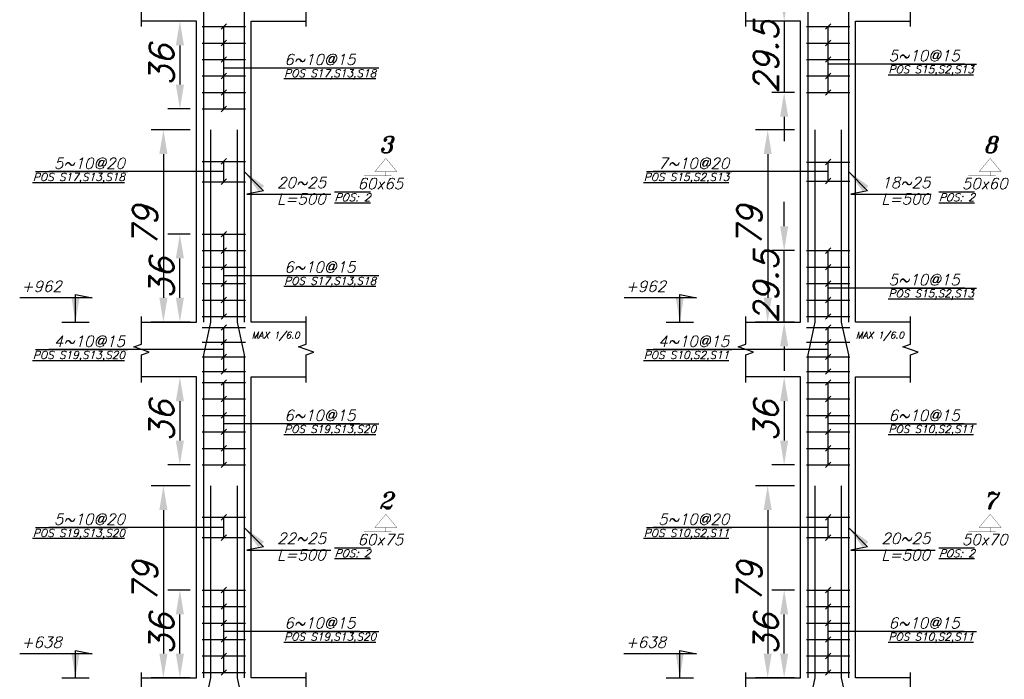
# Model space of a CAD drawing. Header units: inches. Extents: x 826 to 1034, y 702 to 834.
# Tile 4 of 93: x 882.73 to 890.82, y 721.95 to 727.38. Entities that reach past the tile are written whole.
import ezdxf
from ezdxf.enums import TextEntityAlignment as Align

# ---------------------------------------------------------------- set-up
doc = ezdxf.new("R2010")
doc.units = ezdxf.units.IN
doc.header["$MEASUREMENT"] = 0
doc.layers.add('SAZE_DRAWINGS', color=7, linetype='Continuous')
doc.styles.add('SAZE_STYLE', font='romansp.shx', dxfattribs={"oblique": 15})
doc.styles.add('SAZE_STYLE1', font='romant.shx', dxfattribs={"oblique": 15})
doc.dimstyles.new('SAZE_DIM_STYLE', dxfattribs={"dimtxt": 0.2, "dimasz": 0.2, "dimexe": 0.1, "dimexo": 0.05, "dimgap": 0.05, "dimtad": 0, "dimzin": 0, "dimdsep": 46, "dimtxsty": 'SAZE_STYLE', "dimcen": 0.09, "dimclrd": 2, "dimclre": 2, "dimclrt": 3, "dimadec": 0, "dimazin": 0, "dimtfac": 1, "dimtdec": 4, "dimtix": 1, "dimtmove": 1, "dimatfit": 3, "dimfxl": 1, "dimtolj": 1, "dimtzin": 0, "dimarcsym": 0})

# ---------------------------------------------------------------- blocks, each defined once
blk = doc.blocks.new('*D3756')
at = {"layer": 'Defpoints', "color": 0, "transparency": 16777216}
for p in [(884.1812, 723.5454), (883.9102, 721.9646), (884.1812, 721.9646)]:
    blk.add_point(p, dxfattribs=at)
at = {"layer": 'SAZE_DRAWINGS', "color": 2, "lineweight": -2, "transparency": 16777216}
for p, q in [((884.1312, 723.5454), (883.8102, 723.5454)), ((883.9102, 723.3454), (883.9102, 722.1646)), ((884.1312, 721.9646), (883.8102, 721.9646))]:
    blk.add_line(p, q, dxfattribs=at)
at = {"layer": 'SAZE_DRAWINGS', "color": 2, "transparency": 16777216}
for points in [[(883.8768, 723.3454), (883.9435, 723.3454), (883.9102, 723.5454)], [(883.8768, 722.1646), (883.9435, 722.1646), (883.9102, 721.9646)]]:
    blk.add_solid(points, dxfattribs=at)
at = {"layer": 'SAZE_DRAWINGS', "color": 3, "transparency": 16777216, "insert": (883.7602, 722.755), "char_height": 0.2, "attachment_point": 5, "rotation": 90, "style": 'SAZE_STYLE'}
blk.add_mtext('\\A1;79', dxfattribs=at)
blk = doc.blocks.new('*D3759')
at = {"layer": 'Defpoints', "color": 0, "transparency": 16777216}
for p in [(884.1812, 726.4721), (883.9102, 724.8913), (884.1812, 724.8913)]:
    blk.add_point(p, dxfattribs=at)
at = {"layer": 'SAZE_DRAWINGS', "color": 2, "lineweight": -2, "transparency": 16777216}
for p, q in [((884.1312, 726.4721), (883.8102, 726.4721)), ((883.9102, 726.2721), (883.9102, 725.0913)), ((884.1312, 724.8913), (883.8102, 724.8913))]:
    blk.add_line(p, q, dxfattribs=at)
at = {"layer": 'SAZE_DRAWINGS', "color": 2, "transparency": 16777216}
for points in [[(883.8768, 726.2721), (883.9435, 726.2721), (883.9102, 726.4721)], [(883.8768, 725.0913), (883.9435, 725.0913), (883.9102, 724.8913)]]:
    blk.add_solid(points, dxfattribs=at)
at = {"layer": 'SAZE_DRAWINGS', "color": 3, "transparency": 16777216, "insert": (883.7602, 725.6817), "char_height": 0.2, "attachment_point": 5, "rotation": 90, "style": 'SAZE_STYLE'}
blk.add_mtext('\\A1;79', dxfattribs=at)
blk = doc.blocks.new('*D3760')
at = {"layer": 'Defpoints', "color": 0, "transparency": 16777216}
for p in [(884.0457, 722.6872), (884.1812, 722.6872), (884.1812, 721.9646)]:
    blk.add_point(p, dxfattribs=at)
at = {"layer": 'SAZE_DRAWINGS', "color": 2, "lineweight": -2, "transparency": 16777216}
for p, q in [((884.1312, 722.6872), (883.9457, 722.6872)), ((884.0457, 722.1646), (884.0457, 722.4872)), ((884.1312, 721.9646), (883.9457, 721.9646))]:
    blk.add_line(p, q, dxfattribs=at)
at = {"layer": 'SAZE_DRAWINGS', "color": 2, "transparency": 16777216}
for points in [[(884.0123, 722.4872), (884.079, 722.4872), (884.0457, 722.6872)], [(884.0123, 722.1646), (884.079, 722.1646), (884.0457, 721.9646)]]:
    blk.add_solid(points, dxfattribs=at)
at = {"layer": 'SAZE_DRAWINGS', "color": 3, "transparency": 16777216, "insert": (883.8957, 722.3259), "char_height": 0.2, "attachment_point": 5, "rotation": 90, "style": 'SAZE_STYLE'}
blk.add_mtext('\\A1;36', dxfattribs=at)
blk = doc.blocks.new('*D3761')
at = {"layer": 'Defpoints', "color": 0, "transparency": 16777216}
for p in [(884.1812, 724.4397), (884.0457, 723.717), (884.1812, 723.717)]:
    blk.add_point(p, dxfattribs=at)
at = {"layer": 'SAZE_DRAWINGS', "color": 2, "lineweight": -2, "transparency": 16777216}
for p, q in [((884.1312, 724.4397), (883.9457, 724.4397)), ((884.0457, 724.2397), (884.0457, 723.917)), ((884.1312, 723.717), (883.9457, 723.717))]:
    blk.add_line(p, q, dxfattribs=at)
at = {"layer": 'SAZE_DRAWINGS', "color": 2, "transparency": 16777216}
for points in [[(884.0123, 724.2397), (884.079, 724.2397), (884.0457, 724.4397)], [(884.0123, 723.917), (884.079, 723.917), (884.0457, 723.717)]]:
    blk.add_solid(points, dxfattribs=at)
at = {"layer": 'SAZE_DRAWINGS', "color": 3, "transparency": 16777216, "insert": (883.8957, 724.0783), "char_height": 0.2, "attachment_point": 5, "rotation": 90, "style": 'SAZE_STYLE'}
blk.add_mtext('\\A1;36', dxfattribs=at)
blk = doc.blocks.new('*D3763')
at = {"layer": 'Defpoints', "color": 0, "transparency": 16777216}
for p in [(884.0457, 725.614), (884.1812, 725.614), (884.1812, 724.8913)]:
    blk.add_point(p, dxfattribs=at)
at = {"layer": 'SAZE_DRAWINGS', "color": 2, "lineweight": -2, "transparency": 16777216}
for p, q in [((884.1312, 725.614), (883.9457, 725.614)), ((884.0457, 725.0913), (884.0457, 725.414)), ((884.1312, 724.8913), (883.9457, 724.8913))]:
    blk.add_line(p, q, dxfattribs=at)
at = {"layer": 'SAZE_DRAWINGS', "color": 2, "transparency": 16777216}
for points in [[(884.0123, 725.414), (884.079, 725.414), (884.0457, 725.614)], [(884.0123, 725.0913), (884.079, 725.0913), (884.0457, 724.8913)]]:
    blk.add_solid(points, dxfattribs=at)
at = {"layer": 'SAZE_DRAWINGS', "color": 3, "transparency": 16777216, "insert": (883.8957, 725.2527), "char_height": 0.2, "attachment_point": 5, "rotation": 90, "style": 'SAZE_STYLE'}
blk.add_mtext('\\A1;36', dxfattribs=at)
blk = doc.blocks.new('*D3764')
at = {"layer": 'Defpoints', "color": 0, "transparency": 16777216}
for p in [(884.1812, 727.3664), (884.0457, 726.6438), (884.1812, 726.6438)]:
    blk.add_point(p, dxfattribs=at)
at = {"layer": 'SAZE_DRAWINGS', "color": 2, "lineweight": -2, "transparency": 16777216}
for p, q in [((884.1312, 727.3664), (883.9457, 727.3664)), ((884.0457, 727.1664), (884.0457, 726.8438)), ((884.1312, 726.6438), (883.9457, 726.6438))]:
    blk.add_line(p, q, dxfattribs=at)
at = {"layer": 'SAZE_DRAWINGS', "color": 2, "transparency": 16777216}
for points in [[(884.0123, 727.1664), (884.079, 727.1664), (884.0457, 727.3664)], [(884.0123, 726.8438), (884.079, 726.8438), (884.0457, 726.6438)]]:
    blk.add_solid(points, dxfattribs=at)
at = {"layer": 'SAZE_DRAWINGS', "color": 3, "transparency": 16777216, "insert": (883.8957, 727.0051), "char_height": 0.2, "attachment_point": 5, "rotation": 90, "style": 'SAZE_STYLE'}
blk.add_mtext('\\A1;36', dxfattribs=at)
blk = doc.blocks.new('*D3716')
at = {"layer": 'Defpoints', "color": 0, "transparency": 16777216}
for p in [(889.1494, 723.5454), (888.8784, 721.9646), (889.1494, 721.9646)]:
    blk.add_point(p, dxfattribs=at)
at = {"layer": 'SAZE_DRAWINGS', "color": 2, "lineweight": -2, "transparency": 16777216}
for p, q in [((889.0994, 723.5454), (888.7784, 723.5454)), ((888.8784, 723.3454), (888.8784, 722.1646)), ((889.0994, 721.9646), (888.7784, 721.9646))]:
    blk.add_line(p, q, dxfattribs=at)
at = {"layer": 'SAZE_DRAWINGS', "color": 2, "transparency": 16777216}
for points in [[(888.8451, 723.3454), (888.9118, 723.3454), (888.8784, 723.5454)], [(888.8451, 722.1646), (888.9118, 722.1646), (888.8784, 721.9646)]]:
    blk.add_solid(points, dxfattribs=at)
at = {"layer": 'SAZE_DRAWINGS', "color": 3, "transparency": 16777216, "insert": (888.7284, 722.755), "char_height": 0.2, "attachment_point": 5, "rotation": 90, "style": 'SAZE_STYLE'}
blk.add_mtext('\\A1;79', dxfattribs=at)
blk = doc.blocks.new('*D3723')
at = {"layer": 'Defpoints', "color": 0, "transparency": 16777216}
for p in [(889.1494, 726.4721), (888.8784, 724.8913), (889.1494, 724.8913)]:
    blk.add_point(p, dxfattribs=at)
at = {"layer": 'SAZE_DRAWINGS', "color": 2, "lineweight": -2, "transparency": 16777216}
for p, q in [((889.0994, 726.4721), (888.7784, 726.4721)), ((888.8784, 726.2721), (888.8784, 725.0913)), ((889.0994, 724.8913), (888.7784, 724.8913))]:
    blk.add_line(p, q, dxfattribs=at)
at = {"layer": 'SAZE_DRAWINGS', "color": 2, "transparency": 16777216}
for points in [[(888.8451, 726.2721), (888.9118, 726.2721), (888.8784, 726.4721)], [(888.8451, 725.0913), (888.9118, 725.0913), (888.8784, 724.8913)]]:
    blk.add_solid(points, dxfattribs=at)
at = {"layer": 'SAZE_DRAWINGS', "color": 3, "transparency": 16777216, "insert": (888.7284, 725.6817), "char_height": 0.2, "attachment_point": 5, "rotation": 90, "style": 'SAZE_STYLE'}
blk.add_mtext('\\A1;79', dxfattribs=at)
blk = doc.blocks.new('*D3724')
at = {"layer": 'Defpoints', "color": 0, "transparency": 16777216}
for p in [(889.0139, 722.6872), (889.1494, 722.6872), (889.1494, 721.9646)]:
    blk.add_point(p, dxfattribs=at)
at = {"layer": 'SAZE_DRAWINGS', "color": 2, "lineweight": -2, "transparency": 16777216}
for p, q in [((889.0994, 722.6872), (888.9139, 722.6872)), ((889.0139, 722.1646), (889.0139, 722.4872)), ((889.0994, 721.9646), (888.9139, 721.9646))]:
    blk.add_line(p, q, dxfattribs=at)
at = {"layer": 'SAZE_DRAWINGS', "color": 2, "transparency": 16777216}
for points in [[(888.9806, 722.4872), (889.0473, 722.4872), (889.0139, 722.6872)], [(888.9806, 722.1646), (889.0473, 722.1646), (889.0139, 721.9646)]]:
    blk.add_solid(points, dxfattribs=at)
at = {"layer": 'SAZE_DRAWINGS', "color": 3, "transparency": 16777216, "insert": (888.8639, 722.3259), "char_height": 0.2, "attachment_point": 5, "rotation": 90, "style": 'SAZE_STYLE'}
blk.add_mtext('\\A1;36', dxfattribs=at)
blk = doc.blocks.new('*D3725')
at = {"layer": 'Defpoints', "color": 0, "transparency": 16777216}
for p in [(889.1494, 724.4397), (889.0139, 723.717), (889.1494, 723.717)]:
    blk.add_point(p, dxfattribs=at)
at = {"layer": 'SAZE_DRAWINGS', "color": 2, "lineweight": -2, "transparency": 16777216}
for p, q in [((889.0994, 724.4397), (888.9139, 724.4397)), ((889.0139, 724.2397), (889.0139, 723.917)), ((889.0994, 723.717), (888.9139, 723.717))]:
    blk.add_line(p, q, dxfattribs=at)
at = {"layer": 'SAZE_DRAWINGS', "color": 2, "transparency": 16777216}
for points in [[(888.9806, 724.2397), (889.0473, 724.2397), (889.0139, 724.4397)], [(888.9806, 723.917), (889.0473, 723.917), (889.0139, 723.717)]]:
    blk.add_solid(points, dxfattribs=at)
at = {"layer": 'SAZE_DRAWINGS', "color": 3, "transparency": 16777216, "insert": (888.8639, 724.0783), "char_height": 0.2, "attachment_point": 5, "rotation": 90, "style": 'SAZE_STYLE'}
blk.add_mtext('\\A1;36', dxfattribs=at)
blk = doc.blocks.new('*D3727')
at = {"layer": 'Defpoints', "color": 0, "transparency": 16777216}
for p in [(889.0139, 725.4785), (889.1494, 725.4785), (889.1494, 724.8913)]:
    blk.add_point(p, dxfattribs=at)
at = {"layer": 'SAZE_DRAWINGS', "color": 2, "lineweight": -2, "transparency": 16777216}
for p, q in [((889.0139, 725.6785), (889.0139, 725.8785)), ((889.0994, 725.4785), (888.9139, 725.4785)), ((889.0139, 724.8913), (889.0139, 725.4785)), ((889.0994, 724.8913), (888.9139, 724.8913)), ((889.0139, 724.6913), (889.0139, 724.4913))]:
    blk.add_line(p, q, dxfattribs=at)
at = {"layer": 'SAZE_DRAWINGS', "color": 2, "transparency": 16777216}
for points in [[(888.9806, 725.6785), (889.0473, 725.6785), (889.0139, 725.4785)], [(888.9806, 724.6913), (889.0473, 724.6913), (889.0139, 724.8913)]]:
    blk.add_solid(points, dxfattribs=at)
at = {"layer": 'SAZE_DRAWINGS', "color": 3, "transparency": 16777216, "insert": (888.8639, 725.1849), "char_height": 0.2, "attachment_point": 5, "rotation": 90, "style": 'SAZE_STYLE'}
blk.add_mtext('\\A1;29.5', dxfattribs=at)
blk = doc.blocks.new('*D3728')
at = {"layer": 'Defpoints', "color": 0, "transparency": 16777216}
for p in [(889.1494, 727.3664), (889.0139, 726.7793), (889.1494, 726.7793)]:
    blk.add_point(p, dxfattribs=at)
at = {"layer": 'SAZE_DRAWINGS', "color": 2, "lineweight": -2, "transparency": 16777216}
for p, q in [((889.0139, 727.5664), (889.0139, 727.7664)), ((889.0994, 727.3664), (888.9139, 727.3664)), ((889.0139, 727.3664), (889.0139, 726.7793)), ((889.0994, 726.7793), (888.9139, 726.7793)), ((889.0139, 726.5793), (889.0139, 726.3793))]:
    blk.add_line(p, q, dxfattribs=at)
at = {"layer": 'SAZE_DRAWINGS', "color": 2, "transparency": 16777216}
for points in [[(888.9806, 727.5664), (889.0473, 727.5664), (889.0139, 727.3664)], [(888.9806, 726.5793), (889.0473, 726.5793), (889.0139, 726.7793)]]:
    blk.add_solid(points, dxfattribs=at)
at = {"layer": 'SAZE_DRAWINGS', "color": 3, "transparency": 16777216, "insert": (888.8639, 727.0728), "char_height": 0.2, "attachment_point": 5, "rotation": 90, "style": 'SAZE_STYLE'}
blk.add_mtext('\\A1;29.5', dxfattribs=at)

msp = doc.modelspace()

# ---------------------------------------------------------------- linework, layer by layer
at = {"layer": 'SAZE_DRAWINGS', "color": 3}
for p, q in [((884.2286, 727.3213), (884.5854, 727.3213)), ((889.1969, 727.3213), (889.5537, 727.3213)), ((884.2286, 727.1858), (884.5854, 727.1858)), ((889.1969, 727.1858), (889.5537, 727.1858)), ((884.2286, 727.0503), (884.5854, 727.0503)), ((889.1969, 727.0503), (889.5537, 727.0503)), ((884.2286, 726.9148), (884.5854, 726.9148)), ((889.1969, 726.9148), (889.5537, 726.9148)), ((884.2286, 726.7793), (884.5854, 726.7793)), ((889.1969, 726.7793), (889.5537, 726.7793)), ((884.2286, 726.6438), (884.5854, 726.6438)), ((884.2286, 726.2124), (884.5854, 726.2124)), ((889.1969, 726.2072), (889.5537, 726.2072)), ((884.2286, 726.0453), (884.5854, 726.0453)), ((889.1969, 726.0506), (889.5537, 726.0506)), ((884.2286, 725.614), (884.5854, 725.614)), ((884.2286, 725.4785), (884.5854, 725.4785)), ((889.1969, 725.4785), (889.5537, 725.4785)), ((884.2286, 725.343), (884.5854, 725.343)), ((889.1969, 725.343), (889.5537, 725.343)), ((884.2286, 725.2075), (884.5854, 725.2075)), ((889.1969, 725.2075), (889.5537, 725.2075)), ((884.2286, 725.072), (884.5854, 725.072)), ((889.1969, 725.072), (889.5537, 725.072)), ((884.2286, 724.9365), (884.5854, 724.9365)), ((889.1969, 724.9365), (889.5537, 724.9365)), ((883.0746, 724.8913), (883.3004, 724.8913)), ((884.2286, 724.8462), (884.5854, 724.8462)), ((888.0429, 724.8913), (888.2687, 724.8913)), ((889.1969, 724.8462), (889.5537, 724.8462)), ((884.2286, 724.7257), (884.5854, 724.7257)), ((889.1969, 724.7257), (889.5537, 724.7257)), ((884.2286, 724.6053), (884.5854, 724.6053)), ((889.1969, 724.6053), (889.5537, 724.6053)), ((884.2286, 724.4848), (884.5854, 724.4848)), ((889.1969, 724.4848), (889.5537, 724.4848)), ((884.2286, 724.3945), (884.5854, 724.3945)), ((889.1969, 724.3945), (889.5537, 724.3945)), ((884.2286, 724.259), (884.5854, 724.259)), ((889.1969, 724.259), (889.5537, 724.259)), ((884.2286, 724.1235), (884.5854, 724.1235)), ((889.1969, 724.1235), (889.5537, 724.1235)), ((884.2286, 723.988), (884.5854, 723.988)), ((889.1969, 723.988), (889.5537, 723.988)), ((884.2286, 723.8525), (884.5854, 723.8525)), ((889.1969, 723.8525), (889.5537, 723.8525)), ((884.2286, 723.717), (884.5854, 723.717)), ((889.1969, 723.717), (889.5537, 723.717)), ((884.2286, 723.2857), (884.5854, 723.2857)), ((889.1969, 723.2857), (889.5537, 723.2857)), ((884.2286, 723.1186), (884.5854, 723.1186)), ((889.1969, 723.1186), (889.5537, 723.1186)), ((884.2286, 722.6872), (884.5854, 722.6872)), ((889.1969, 722.6872), (889.5537, 722.6872)), ((884.2286, 722.5517), (884.5854, 722.5517)), ((889.1969, 722.5517), (889.5537, 722.5517)), ((884.2286, 722.4162), (884.5854, 722.4162)), ((889.1969, 722.4162), (889.5537, 722.4162)), ((884.2286, 722.2807), (884.5854, 722.2807)), ((889.1969, 722.2807), (889.5537, 722.2807)), ((884.2286, 722.1452), (884.5854, 722.1452)), ((889.1969, 722.1452), (889.5537, 722.1452)), ((883.0746, 721.9646), (883.3004, 721.9646)), ((884.2286, 722.0097), (884.5854, 722.0097)), ((888.0429, 721.9646), (888.2687, 721.9646)), ((889.1969, 722.0097), (889.5537, 722.0097))]:
    msp.add_line(p, q, dxfattribs=at)
at = {"layer": 'SAZE_DRAWINGS', "color": 2}
for p, q in [((884.4296, 727.3438), (884.3844, 727.2987)), ((884.407, 726.6438), (884.407, 727.3213)), ((889.3978, 727.3438), (889.3527, 727.2987)), ((889.3753, 726.7793), (889.3753, 727.3213)), ((884.4296, 727.2083), (884.3844, 727.1632)), ((889.3978, 727.2083), (889.3527, 727.1632)), ((884.4296, 727.0728), (884.3844, 727.0277)), ((889.3978, 727.0728), (889.3527, 727.0277)), ((884.407, 726.9825), (885.5259, 726.9825)), ((889.3753, 727.0141), (890.4985, 727.0141)), ((884.4296, 726.9373), (884.3844, 726.8922)), ((889.3978, 726.9373), (889.3527, 726.8922)), ((884.4296, 726.8018), (884.3844, 726.7567)), ((889.3978, 726.8018), (889.3527, 726.7567)), ((884.4296, 726.6663), (884.3844, 726.6212)), ((884.4296, 726.235), (884.3844, 726.1898)), ((889.3978, 726.2297), (889.3527, 726.1846)), ((884.407, 726.0453), (884.407, 726.2124)), ((889.3753, 726.0506), (889.3753, 726.2072)), ((884.407, 726.1289), (882.9676, 726.1289)), ((884.4296, 726.0679), (884.3844, 726.0227)), ((889.3753, 726.1289), (887.9359, 726.1289)), ((889.3978, 726.0732), (889.3527, 726.028)), ((884.4296, 725.6366), (884.3844, 725.5914)), ((884.407, 724.9365), (884.407, 725.614)), ((884.4296, 725.5011), (884.3844, 725.4559)), ((889.3978, 725.5011), (889.3527, 725.4559)), ((889.3753, 724.9365), (889.3753, 725.4785)), ((884.4296, 725.3656), (884.3844, 725.3204)), ((889.3978, 725.3656), (889.3527, 725.3204)), ((884.407, 725.2752), (885.5259, 725.2752)), ((884.4296, 725.2301), (884.3844, 725.1849)), ((889.3978, 725.2301), (889.3527, 725.1849)), ((889.3753, 725.1714), (890.4985, 725.1714)), ((884.4296, 725.0946), (884.3844, 725.0494)), ((889.3978, 725.0946), (889.3527, 725.0494)), ((884.4296, 724.9591), (884.3844, 724.9139)), ((889.3978, 724.9591), (889.3527, 724.9139)), ((884.4296, 724.8687), (884.3844, 724.8236)), ((884.407, 724.4848), (884.407, 724.8462)), ((889.3978, 724.8687), (889.3527, 724.8236)), ((889.3753, 724.4848), (889.3753, 724.8462)), ((884.4296, 724.7483), (884.3844, 724.7031)), ((889.3978, 724.7483), (889.3527, 724.7031)), ((884.407, 724.6655), (882.9676, 724.6655)), ((884.4296, 724.6279), (884.3844, 724.5827)), ((889.3753, 724.6655), (887.9359, 724.6655)), ((889.3978, 724.6279), (889.3527, 724.5827)), ((884.4296, 724.5074), (884.3844, 724.4622)), ((889.3978, 724.5074), (889.3527, 724.4622)), ((884.4296, 724.4171), (884.3844, 724.3719)), ((884.407, 723.717), (884.407, 724.3945)), ((889.3978, 724.4171), (889.3527, 724.3719)), ((889.3753, 723.717), (889.3753, 724.3945)), ((884.4296, 724.2816), (884.3844, 724.2364)), ((889.3978, 724.2816), (889.3527, 724.2364)), ((884.4296, 724.1461), (884.3844, 724.1009)), ((889.3978, 724.1461), (889.3527, 724.1009)), ((884.407, 724.0558), (885.5259, 724.0558)), ((889.3753, 724.0558), (890.4942, 724.0558)), ((884.4296, 724.0106), (884.3844, 723.9654)), ((889.3978, 724.0106), (889.3527, 723.9654)), ((884.4296, 723.8751), (884.3844, 723.8299)), ((889.3978, 723.8751), (889.3527, 723.8299)), ((884.4296, 723.7396), (884.3844, 723.6944)), ((889.3978, 723.7396), (889.3527, 723.6944)), ((884.4296, 723.3083), (884.3844, 723.2631)), ((889.3978, 723.3083), (889.3527, 723.2631)), ((884.407, 723.1186), (884.407, 723.2857)), ((889.3753, 723.1186), (889.3753, 723.2857)), ((884.407, 723.2021), (882.9676, 723.2021)), ((889.3753, 723.2021), (887.9359, 723.2021)), ((884.4296, 723.1411), (884.3844, 723.096)), ((889.3978, 723.1411), (889.3527, 723.096)), ((884.4296, 722.7098), (884.3844, 722.6646)), ((884.407, 722.0097), (884.407, 722.6872)), ((889.3978, 722.7098), (889.3527, 722.6646)), ((889.3753, 722.0097), (889.3753, 722.6872)), ((884.4296, 722.5743), (884.3844, 722.5291)), ((889.3978, 722.5743), (889.3527, 722.5291)), ((884.4296, 722.4388), (884.3844, 722.3936)), ((889.3978, 722.4388), (889.3527, 722.3936)), ((884.407, 722.3485), (885.5259, 722.3485)), ((889.3753, 722.3485), (890.4942, 722.3485)), ((884.4296, 722.3033), (884.3844, 722.2581)), ((889.3978, 722.3033), (889.3527, 722.2581)), ((884.4296, 722.1678), (884.3844, 722.1226)), ((889.3978, 722.1678), (889.3527, 722.1226)), ((884.4296, 722.0323), (884.3844, 721.9872)), ((889.3978, 722.0323), (889.3527, 721.9872))]:
    msp.add_line(p, q, dxfattribs=at)
at = {"layer": 'SAZE_DRAWINGS', "color": 6}
for points in [[(884.2986, 729.3989), (884.2986, 727.8181), (884.2399, 727.5471), (884.2399, 724.8913)], [(884.5154, 729.3989), (884.5154, 727.8181), (884.5741, 727.5471), (884.5741, 724.8913)], [(889.2669, 729.3989), (889.2669, 727.8181), (889.2081, 727.5471), (889.2081, 724.8913)], [(889.4837, 729.3989), (889.4837, 727.8181), (889.5424, 727.5471), (889.5424, 724.8913)], [(884.2986, 726.4721), (884.2986, 724.8913), (884.2399, 724.6203), (884.2399, 721.9646)], [(884.5154, 726.4721), (884.5154, 724.8913), (884.5741, 724.6203), (884.5741, 721.9646)], [(889.2669, 726.4721), (889.2669, 724.8913), (889.2081, 724.6203), (889.2081, 721.9646)], [(889.4837, 726.4721), (889.4837, 724.8913), (889.5424, 724.6203), (889.5424, 721.9646)], [(884.2986, 723.5454), (884.2986, 721.9646), (884.2399, 721.6936), (884.2399, 719.0378)], [(884.5154, 723.5454), (884.5154, 721.9646), (884.5741, 721.6936), (884.5741, 719.0378)], [(889.2669, 723.5454), (889.2669, 721.9646), (889.2081, 721.6936), (889.2081, 719.0378)], [(889.4837, 723.5454), (889.4837, 721.9646), (889.5424, 721.6936), (889.5424, 719.0378)]]:
    msp.add_lwpolyline(points, dxfattribs=at)
at = {"layer": 'SAZE_DRAWINGS', "color": 1}
for points in [[(883.7295, 727.3213), (883.7295, 727.5471), (883.7927, 727.5697), (883.6663, 727.6148), (883.7295, 727.6374), (883.7295, 727.8632)], [(885.0845, 727.3213), (885.0845, 727.5471), (885.1477, 727.5697), (885.0213, 727.6148), (885.0845, 727.6374), (885.0845, 727.8632)], [(888.6978, 727.3213), (888.6978, 727.5471), (888.761, 727.5697), (888.6345, 727.6148), (888.6978, 727.6374), (888.6978, 727.8632)], [(890.0527, 727.3213), (890.0527, 727.5471), (890.116, 727.5697), (889.9895, 727.6148), (890.0527, 727.6374), (890.0527, 727.8632)], [(883.7295, 724.3945), (883.7295, 724.6203), (883.7927, 724.6429), (883.6663, 724.6881), (883.7295, 724.7107), (883.7295, 724.9365)], [(885.0845, 724.3945), (885.0845, 724.6203), (885.1477, 724.6429), (885.0213, 724.6881), (885.0845, 724.7107), (885.0845, 724.9365)], [(888.6978, 724.3945), (888.6978, 724.6203), (888.761, 724.6429), (888.6345, 724.6881), (888.6978, 724.7107), (888.6978, 724.9365)], [(890.0527, 724.3945), (890.0527, 724.6203), (890.116, 724.6429), (889.9895, 724.6881), (890.0527, 724.7107), (890.0527, 724.9365)], [(883.7295, 721.4677), (883.7295, 721.6936), (883.7927, 721.7162), (883.6663, 721.7613), (883.7295, 721.7839), (883.7295, 722.0097)], [(885.0845, 721.4677), (885.0845, 721.6936), (885.1477, 721.7162), (885.0213, 721.7613), (885.0845, 721.7839), (885.0845, 722.0097)], [(888.6978, 721.4677), (888.6978, 721.6936), (888.761, 721.7162), (888.6345, 721.7613), (888.6978, 721.7839), (888.6978, 722.0097)], [(890.0527, 721.4677), (890.0527, 721.6936), (890.116, 721.7162), (889.9895, 721.7613), (890.0527, 721.7839), (890.0527, 722.0097)]]:
    msp.add_lwpolyline(points, dxfattribs=at)
at = {"layer": 'SAZE_DRAWINGS', "color": 3}
for points in [[(883.7295, 724.8913), (884.1812, 724.8913), (884.1812, 727.3664), (883.7295, 727.3664)], [(885.0845, 724.8913), (884.6328, 724.8913), (884.6328, 727.3664), (885.0845, 727.3664)], [(888.6978, 724.8913), (889.1494, 724.8913), (889.1494, 727.3664), (888.6978, 727.3664)], [(890.0527, 724.8913), (889.6011, 724.8913), (889.6011, 727.3664), (890.0527, 727.3664)], [(883.7295, 721.9646), (884.1812, 721.9646), (884.1812, 724.4397), (883.7295, 724.4397)], [(885.0845, 721.9646), (884.6328, 721.9646), (884.6328, 724.4397), (885.0845, 724.4397)], [(888.6978, 721.9646), (889.1494, 721.9646), (889.1494, 724.4397), (888.6978, 724.4397)], [(890.0527, 721.9646), (889.6011, 721.9646), (889.6011, 724.4397), (890.0527, 724.4397)]]:
    msp.add_lwpolyline(points, dxfattribs=at)
at = {"layer": 'SAZE_DRAWINGS', "color": 3, "const_width": 0.00226}
for points in [[(885.6491, 726.1289), (885.8297, 726.1289), (885.7394, 726.2373)], [(890.6173, 726.1289), (890.798, 726.1289), (890.7077, 726.2373)], [(885.6491, 723.2021), (885.8297, 723.2021), (885.7394, 723.3105)], [(890.6173, 723.2021), (890.798, 723.2021), (890.7077, 723.3105)]]:
    msp.add_lwpolyline(points, close=True, dxfattribs=at)
for points in [[(885.7394, 726.1289), (885.7394, 726.0927), (885.7846, 726.0927), (885.5587, 726.0927)], [(890.7077, 726.1289), (890.7077, 726.0927), (890.7528, 726.0927), (890.527, 726.0927)], [(885.7394, 723.2021), (885.7394, 723.166), (885.7846, 723.166), (885.5587, 723.166)], [(890.7077, 723.2021), (890.7077, 723.166), (890.7528, 723.166), (890.527, 723.166)]]:
    msp.add_lwpolyline(points, dxfattribs=at)

# ---------------------------------------------------------------- texts
at = {"layer": 'SAZE_DRAWINGS', "color": 2, "style": 'SAZE_STYLE', "oblique": 15}
for s, p in [('5~10@15', (889.8721, 727.0367)), ('6~10@15', (884.9038, 727.0051)), ('6~10@15', (884.9038, 725.2978)), ('5~10@15', (889.8721, 725.1939)), ('6~10@15', (884.9038, 724.0783)), ('6~10@15', (889.8721, 724.0783)), ('6~10@15', (884.9038, 722.3711)), ('6~10@15', (889.8721, 722.3711))]:
    msp.add_text(s, height=0.09033, dxfattribs=at).set_placement(p)
for s, p in [('%%U%%OPOS S17,S13,S18', (884.9039, 726.969)), ('%%U%%OPOS S15,S2,S13', (889.8722, 727.0006)), ('%%U%%OPOS S17,S13,S18', (884.9039, 725.2617)), ('%%U%%OPOS S15,S2,S13', (889.8722, 725.1578)), ('%%U%%OPOS S19,S13,S20', (884.9039, 724.0422)), ('%%U%%OPOS S10,S2,S11', (889.8722, 724.0422)), ('%%U%%OPOS S19,S13,S20', (884.9039, 722.3349)), ('%%U%%OPOS S10,S2,S11', (889.8722, 722.3349))]:
    msp.add_text(s, height=0.063232, dxfattribs=at).set_placement(p, align=Align.TOP_LEFT)
at = {"layer": 'SAZE_DRAWINGS', "color": 3, "style": 'SAZE_STYLE1', "oblique": 15}
for s, p in [('3', (885.7394, 726.2824)), ('8', (890.7077, 726.2824)), ('2', (885.7394, 723.3557)), ('7', (890.7077, 723.3557))]:
    msp.add_text(s, height=0.1355, dxfattribs=at).set_placement(p, align=Align.CENTER)
at = {"layer": 'SAZE_DRAWINGS', "color": 2, "style": 'SAZE_STYLE', "oblique": 15}
for s, p in [('5~10@20', (883.594, 726.1515)), ('7~10@20', (888.5623, 726.1515)), ('4~10@15', (883.594, 724.6881)), ('4~10@15', (888.5623, 724.6881)), ('5~10@20', (883.594, 723.2247)), ('5~10@20', (888.5623, 723.2247))]:
    msp.add_text(s, height=0.09033, dxfattribs=at).set_placement(p, align=Align.RIGHT)
for s, p in [('%%U%%OPOS S17,S13,S18', (883.5941, 726.1153)), ('%%U%%OPOS S15,S2,S13', (888.5624, 726.1153)), ('%%U%%OPOS S19,S13,S20', (883.5941, 724.6519)), ('%%U%%OPOS S10,S2,S11', (888.5624, 724.6519)), ('%%U%%OPOS S19,S13,S20', (883.5941, 723.1886)), ('%%U%%OPOS S10,S2,S11', (888.5624, 723.1886))]:
    msp.add_text(s, height=0.063232, dxfattribs=at).set_placement(p, align=Align.TOP_RIGHT)
at = {"layer": 'SAZE_DRAWINGS', "color": 3, "style": 'SAZE_STYLE1', "oblique": 15}
for s, p in [('60x65', (885.6942, 726.0747)), ('50x60', (890.6625, 726.0747)), ('60x75', (885.6942, 723.1479)), ('50x70', (890.6625, 723.1479))]:
    msp.add_text(s, height=0.09033, dxfattribs=at).set_placement(p, align=Align.TOP_CENTER)
at = {"layer": 'SAZE_DRAWINGS', "color": 3, "style": 'SAZE_STYLE', "oblique": 15}
for p in [(884.6351, 724.7558), (889.6033, 724.7558)]:
    msp.add_text('MAX 1/6.0', height=0.0542, dxfattribs=at).set_placement(p)
at = {"layer": 'SAZE_DRAWINGS', "color": 3, "char_height": 0.09033, "style": 'SAZE_STYLE'}
for s, insert, attachment_point in [('\\A1;20~25', (884.8451, 725.9934), 7), ('\\A1;18~25', (889.8134, 725.9934), 7), ('+962', (883.0746, 725.1397), 9), ('+962', (888.0429, 725.1397), 9), ('\\A1;22~25', (884.8451, 723.0666), 7), ('\\A1;20~25', (889.8134, 723.0666), 7), ('+638', (883.0746, 722.213), 9), ('+638', (888.0429, 722.213), 9)]:
    msp.add_mtext(s, dxfattribs=dict(at, insert=insert, attachment_point=attachment_point))
at = {"layer": 'SAZE_DRAWINGS', "color": 2, "attachment_point": 1, "style": 'SAZE_STYLE'}
for s, insert, char_height in [('L=500', (884.8451, 725.9482), 0.09033), ('{\\Q20;\\L\\OPOS: 2}', (885.3162, 725.9482), 0.063232), ('L=500', (889.8134, 725.9482), 0.09033), ('{\\Q20;\\L\\OPOS: 2}', (890.2844, 725.9482), 0.063232), ('L=500', (884.8451, 723.0215), 0.09033), ('{\\Q20;\\L\\OPOS: 2}', (885.3162, 723.0215), 0.063232), ('L=500', (889.8134, 723.0215), 0.09033), ('{\\Q20;\\L\\OPOS: 2}', (890.2844, 723.0215), 0.063232)]:
    msp.add_mtext(s, dxfattribs=dict(at, insert=insert, char_height=char_height))

# ---------------------------------------------------------------- dimensions: what is measured, and where the dimension line sits
at = {"layer": 'SAZE_DRAWINGS', "color": 3}
for base, p1, p2, override, picture, middle in [((889.0139, 726.7793), (889.1494, 727.3664), (889.1494, 726.7793), {"dimtxt": 0.2, "dimasz": 0.2, "dimgap": 0.05, "dimtad": 1, "dimtoh": 1, "dimdec": 1, "dimlfac": 50, "dimrnd": 0.5, "dimzin": 8, "dimclrd": 2, "dimclre": 2, "dimclrt": 3}, '*D3728', (888.8639, 727.0728)), ((884.0457, 726.6438), (884.1812, 727.3664), (884.1812, 726.6438), {"dimtxt": 0.2, "dimasz": 0.2, "dimgap": 0.05, "dimtad": 1, "dimtoh": 1, "dimdec": 1, "dimlfac": 50, "dimrnd": 0.5, "dimzin": 8, "dimclrd": 2, "dimclre": 2, "dimclrt": 3}, '*D3764', (883.8957, 727.0051)), ((883.9102, 724.8913), (884.1812, 726.4721), (884.1812, 724.8913), {"dimtxt": 0.2, "dimasz": 0.2, "dimgap": 0.05, "dimtad": 1, "dimtoh": 1, "dimdec": 1, "dimlfac": 50, "dimrnd": 1, "dimzin": 8, "dimclrd": 2, "dimclre": 2, "dimclrt": 3}, '*D3759', (883.7602, 725.6817)), ((888.8784, 724.8913), (889.1494, 726.4721), (889.1494, 724.8913), {"dimtxt": 0.2, "dimasz": 0.2, "dimgap": 0.05, "dimtad": 1, "dimtoh": 1, "dimdec": 1, "dimlfac": 50, "dimrnd": 1, "dimzin": 8, "dimclrd": 2, "dimclre": 2, "dimclrt": 3}, '*D3723', (888.7284, 725.6817)), ((889.0139, 725.4785), (889.1494, 724.8913), (889.1494, 725.4785), {"dimtxt": 0.2, "dimasz": 0.2, "dimgap": 0.05, "dimtad": 1, "dimtoh": 1, "dimdec": 1, "dimlfac": 50, "dimrnd": 0.5, "dimzin": 8, "dimclrd": 2, "dimclre": 2, "dimclrt": 3}, '*D3727', (888.8639, 725.1849)), ((884.0457, 725.614), (884.1812, 724.8913), (884.1812, 725.614), {"dimtxt": 0.2, "dimasz": 0.2, "dimgap": 0.05, "dimtad": 1, "dimtoh": 1, "dimdec": 1, "dimlfac": 50, "dimrnd": 0.5, "dimzin": 8, "dimclrd": 2, "dimclre": 2, "dimclrt": 3}, '*D3763', (883.8957, 725.2527)), ((884.0457, 723.717), (884.1812, 724.4397), (884.1812, 723.717), {"dimtxt": 0.2, "dimasz": 0.2, "dimgap": 0.05, "dimtad": 1, "dimtoh": 1, "dimdec": 1, "dimlfac": 50, "dimrnd": 0.5, "dimzin": 8, "dimclrd": 2, "dimclre": 2, "dimclrt": 3}, '*D3761', (883.8957, 724.0783)), ((889.0139, 723.717), (889.1494, 724.4397), (889.1494, 723.717), {"dimtxt": 0.2, "dimasz": 0.2, "dimgap": 0.05, "dimtad": 1, "dimtoh": 1, "dimdec": 1, "dimlfac": 50, "dimrnd": 0.5, "dimzin": 8, "dimclrd": 2, "dimclre": 2, "dimclrt": 3}, '*D3725', (888.8639, 724.0783)), ((883.9102, 721.9646), (884.1812, 723.5454), (884.1812, 721.9646), {"dimtxt": 0.2, "dimasz": 0.2, "dimgap": 0.05, "dimtad": 1, "dimtoh": 1, "dimdec": 1, "dimlfac": 50, "dimrnd": 1, "dimzin": 8, "dimclrd": 2, "dimclre": 2, "dimclrt": 3}, '*D3756', (883.7602, 722.755)), ((888.8784, 721.9646), (889.1494, 723.5454), (889.1494, 721.9646), {"dimtxt": 0.2, "dimasz": 0.2, "dimgap": 0.05, "dimtad": 1, "dimtoh": 1, "dimdec": 1, "dimlfac": 50, "dimrnd": 1, "dimzin": 8, "dimclrd": 2, "dimclre": 2, "dimclrt": 3}, '*D3716', (888.7284, 722.755)), ((884.0457, 722.6872), (884.1812, 721.9646), (884.1812, 722.6872), {"dimtxt": 0.2, "dimasz": 0.2, "dimgap": 0.05, "dimtad": 1, "dimtoh": 1, "dimdec": 1, "dimlfac": 50, "dimrnd": 0.5, "dimzin": 8, "dimclrd": 2, "dimclre": 2, "dimclrt": 3}, '*D3760', (883.8957, 722.3259)), ((889.0139, 722.6872), (889.1494, 721.9646), (889.1494, 722.6872), {"dimtxt": 0.2, "dimasz": 0.2, "dimgap": 0.05, "dimtad": 1, "dimtoh": 1, "dimdec": 1, "dimlfac": 50, "dimrnd": 0.5, "dimzin": 8, "dimclrd": 2, "dimclre": 2, "dimclrt": 3}, '*D3724', (888.8639, 722.3259))]:
    dim = msp.add_linear_dim(base=base, p1=p1, p2=p2, angle=90, dimstyle='SAZE_DIM_STYLE', override=override, dxfattribs=at)
    dim.commit()
    dim.dimension.update_dxf_attribs({"geometry": picture, "text_midpoint": middle})

# ---------------------------------------------------------------- leaders
at = {"layer": 'SAZE_DRAWINGS', "color": 7, "annotation_type": 0, "has_hookline": 1}
for points, hookline_direction, text_width in [([(884.5741, 726.1289), (884.7322, 725.9708), (884.5951, 725.9434), (884.7951, 725.9434)], 0, 0.4415), ([(889.5424, 726.1289), (889.7005, 725.9708), (889.5634, 725.9434), (889.7634, 725.9434)], 0, 0.409), ([(883.1875, 724.8913), (883.1875, 725.1172), (883.3246, 725.0897), (883.1246, 725.0897)], 1, 0.3447), ([(888.1558, 724.8913), (888.1558, 725.1172), (888.2929, 725.0897), (888.0929, 725.0897)], 1, 0.3447), ([(884.5741, 723.2021), (884.7322, 723.044), (884.5951, 723.0166), (884.7951, 723.0166)], 0, 0.4415), ([(889.5424, 723.2021), (889.7005, 723.044), (889.5634, 723.0166), (889.7634, 723.0166)], 0, 0.4415), ([(883.1875, 721.9646), (883.1875, 722.1904), (883.3246, 722.163), (883.1246, 722.163)], 1, 0.3459), ([(888.1558, 721.9646), (888.1558, 722.1904), (888.2929, 722.163), (888.0929, 722.163)], 1, 0.3459)]:
    msp.add_leader(points, dimstyle='SAZE_DIM_STYLE', override={"dimasz": 0.2, "dimgap": 0.05, "dimtad": 1, "dimtoh": 1, "dimrnd": 0.05, "dimclrd": 2}, dxfattribs=dict(at, hookline_direction=hookline_direction, text_width=text_width))

doc.saveas('drawing.dxf')
